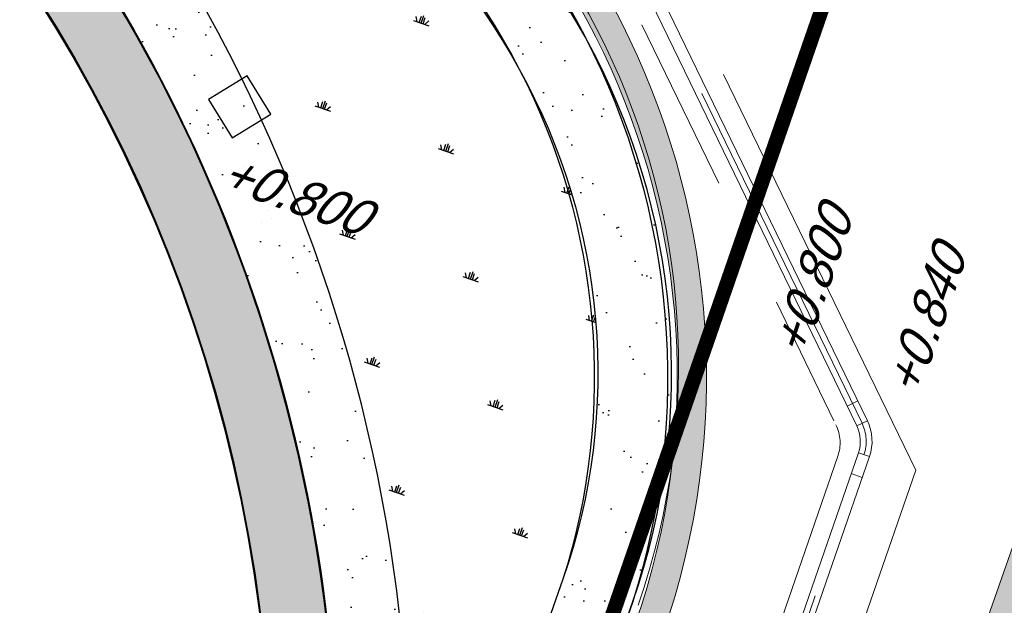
# Model space of a CAD drawing. Header units: metres. Extents: x 128615 to 129083, y 455669 to 456034.
# Tile 140 of 158: x 128884 to 128898, y 455875 to 455883. Entities that reach past the tile are written whole.
import ezdxf
from ezdxf.lldxf.tags import DXFTag

# ---------------------------------------------------------------- set-up
doc = ezdxf.new("R2010")
doc.units = ezdxf.units.M
for name, pattern in [('DASHED', [19.049999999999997, 12.7, -6.35]), ('RI-AWZI_SLIBLEIDING', [11, 5, -3, 0, -3]), ('RI-AWZI_TERREINRIOLERING', [19.8, 6, -1.8, 2.4, -1.8, 1.8, -1.8, 2.4, -1.8])]:
    doc.linetypes.add(name, pattern=pattern)
for name, color, linetype in [('B-ME-RI-PUT-G', 7, 'Continuous'), ('B-XX-GR-GRAS-G', 90, 'Continuous'), ('B-XX-GR-KRUIDEN-G', 98, 'Continuous'), ('B-XX-KL-ELEKTRA-G_HDSR', 190, 'HDSR_Elektra'), ('B-XX-OG-BEBOUWING-G', 1, 'Continuous'), ('B-XX-VH-KANTVERHARDING-G', 60, 'Continuous')]:
    doc.layers.add(name, color=color, linetype=linetype)
for name, color, linetype, lineweight in [('B-WE-OG-HOOGTELIJN-G', 7, 'Continuous', 18), ('B-XX-RI-AWZI_SLIBLEIDING-G', 40, 'RI-AWZI_SLIBLEIDING', 18), ('B-XX-RI-AWZI_TERREINRIOLERING-G', 10, 'RI-AWZI_TERREINRIOLERING', 18), ('B-XX-VH-BESTRATING-V', 1, 'Continuous', 18)]:
    doc.layers.add(name, color=color, linetype=linetype, lineweight=lineweight)
doc.styles.get("Standard").update_dxf_attribs({"font": 'arial.ttf'})
doc.styles.add('TAUW-ISOCP', font='tcb_isocp.shx')
tags = doc.linetypes.add('HDSR_Elektra', pattern='A,25,-2,["E",Standard,S=1.5,R=0,X=0,Y=-0.75],-4', length=31).pattern_tags.tags
tags[6] = DXFTag(74, 10)

msp = doc.modelspace()

# ---------------------------------------------------------------- hatches: boundary and pattern name
at = {"layer": 'B-XX-GR-GRAS-G'}
h = msp.add_hatch(dxfattribs=at)
h.set_pattern_fill('CROSS', color=256, scale=0.09999999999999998, angle=-116.5632943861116, style=0)
h.set_pattern_definition([(340.9065815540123, (128738.9979208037, 455858.1422880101), (0.8077808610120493, 0.3923519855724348), [0.3174999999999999, -0.9525]), (70.90658155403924, (128739.0960088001, 455857.9403427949), (-0.3923519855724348, 0.8077808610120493), [0.3174999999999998, -0.9524999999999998])])
h.paths.add_polyline_path([(128845.8675353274, 455784.6485665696), (128847.5685110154, 455784.0597697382), (128847.7647766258, 455784.6267616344), (128846.0638009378, 455785.2155584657)])
h.paths.add_polyline_path([(128967.1055860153, 455860.4144094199), (128969.4210054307, 455866.8918425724), (128880.9006920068, 455904.409712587), (128810.0577815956, 455927.1027515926), (128808.0815679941, 455921.3936663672), (128811.5859768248, 455919.9881814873), (128842.9440111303, 455909.6012506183), (128874.3253125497, 455899.2845629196), (128897.3942134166, 455890.0887698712), (128932.249899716, 455875.2515896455), (128958.9784740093, 455863.874893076)])
edge = h.paths.add_edge_path()
edge.add_line((128984.0843231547, 455804.1850891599), (128953.5143684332, 455822.3927003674))
edge.add_line((128953.5143684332, 455822.3927003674), (128931.0817976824, 455759.6371250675))
edge.add_line((128931.0817976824, 455759.6371250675), (128923.691293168, 455762.2048782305))
edge.add_line((128923.691293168, 455762.2048782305), (128914.0269830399, 455765.5502024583))
edge.add_line((128914.0269830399, 455765.5502024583), (128897.845598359, 455770.6508317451))
edge.add_line((128897.845598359, 455770.6508317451), (128884.7246261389, 455774.2573768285))
edge.add_line((128884.7246261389, 455774.2573768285), (128872.548293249, 455777.8537726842))
edge.add_line((128872.548293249, 455777.8537726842), (128866.079626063, 455781.0475949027))
edge.add_line((128866.079626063, 455781.0475949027), (128866.0212588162, 455781.0678178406))
edge.add_line((128866.0212588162, 455781.0678178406), (128863.5642032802, 455773.7248399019))
edge.add_line((128863.5642032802, 455773.7248399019), (128871.5285838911, 455771.3053608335))
edge.add_line((128871.5285838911, 455771.3053608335), (128871.6722959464, 455771.410655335))
edge.add_arc((128873.3846396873, 455770.369334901), 2.004113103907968, 78.24944847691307, 148.6951358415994, ccw=False)
edge.add_line((128873.7927796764, 455772.3314488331), (128875.0821999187, 455772.0165345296))
edge.add_line((128875.0821999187, 455772.0165345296), (128927.2955738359, 455757.61301808))
edge.add_line((128927.2955738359, 455757.61301808), (128956.895554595, 455749.1705929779))
edge.add_line((128956.895554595, 455749.1705929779), (128984.0843231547, 455804.1850891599))
h = msp.add_hatch(dxfattribs=at)
h.set_pattern_fill('AR-SAND', color=256, scale=0.01999999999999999, angle=-116.5632943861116, style=0)
h.set_pattern_definition([(18.40658155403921, (128738.9979208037, 455858.1422880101), (0.2899431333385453, 0.935445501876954), [0, -0.7721600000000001, 0, -0.8636, 0, -0.8255]), (348.4065815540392, (128738.9979208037, 455858.1422880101), (1.318547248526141, 1.060693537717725), [0, -0.4165599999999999, 0, -0.6959599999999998, 0, -0.2666999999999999]), (308.4065815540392, (128738.4074554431, 455858.3466790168), (1.495894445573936, -0.5147657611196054), [0, -0.2539999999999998, 0, -0.9143999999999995, 0, -1.193799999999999]), (298.4065815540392, (128738.4074554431, 455858.3466790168), (1.588945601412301, -0.07820251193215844), [0, -0.1269999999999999, 0, -0.5994399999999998, 0, -0.6857999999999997])])
edge = h.paths.add_edge_path()
edge.add_line((128882.4127907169, 455857.1464639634), (128883.769968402, 455855.5152437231))
edge.add_line((128883.769968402, 455855.5152437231), (128885.8915418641, 455857.3519347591))
edge.add_arc((128883.6166239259, 455859.979706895), 3.475692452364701, 310.8834320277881, 329.9282937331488)
edge.add_arc((128880.8786320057, 455861.5650594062), 6.639541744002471, 329.9282937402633, 339.8645835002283)
edge.add_line((128887.1123758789, 455859.2794627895), (128892.5155854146, 455874.6843479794))
edge.add_arc((128883.5803327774, 455877.8183565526), 9.468936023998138, 340.6718591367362, 388.9277999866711)
edge.add_arc((128882.3704780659, 455877.1497147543), 10.85126387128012, 28.92779998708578, 70.72345889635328)
edge.add_line((128885.952783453, 455887.3926155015), (128886.0782154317, 455887.8744489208))
edge.add_line((128886.0782154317, 455887.8744489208), (128875.6562547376, 455891.4715256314))
edge.add_arc((128867.2808985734, 455871.9954145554), 21.20060125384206, -44.45929220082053, 66.73073502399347, ccw=False)
edge = h.paths.add_edge_path(flags=16)
edge.add_line((128883.446119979, 455887.2024199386), (128885.6252836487, 455886.4473887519))
edge.add_arc((128882.4254740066, 455877.2121292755), 9.773883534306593, 29.042659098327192, 70.88994974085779, ccw=False)
edge.add_arc((128883.5083874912, 455877.8134524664), 8.535218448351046, -19.235213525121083, 29.042659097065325, ccw=False)
edge.add_line((128891.5671194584, 455875.0015504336), (128889.1289790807, 455868.0440985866))
edge.add_arc((128867.2976127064, 455871.9903474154), 22.18516255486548, 349.7538255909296, 403.2896419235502)
h.paths.add_polyline_path([(128887.7835370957, 455866.5103010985), (128889.070518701, 455866.0648093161), (128889.2667843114, 455866.6318012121), (128887.9798027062, 455867.0772929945)], flags=16)
at = {"layer": 'B-XX-GR-KRUIDEN-G'}
h = msp.add_hatch(dxfattribs=at)
h.set_pattern_fill('SWAMP', color=256, scale=0.2, angle=-116.5632943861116, style=0)
h.set_pattern_definition([(340.9065815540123, (128738.9979208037, 455858.1422880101), (3.839350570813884, 3.326515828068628), [0.6349999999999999, -4.444999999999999]), (70.90658155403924, (128739.2979540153, 455858.0384307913), (-0.9611808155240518, 4.988231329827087), [0.3174999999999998, -8.481319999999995]), (70.90658155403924, (128739.3729632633, 455858.0124661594), (-0.9611808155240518, 4.988231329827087), [0.2539999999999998, -8.544819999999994]), (70.90658155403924, (128739.2229447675, 455858.0643954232), (-0.9611808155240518, 4.988231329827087), [0.2539999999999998, -8.544819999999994]), (40.90658155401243, (128739.4479706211, 455857.9865021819), (-0.9611719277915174, 4.988233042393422), [0.2032, -4.876799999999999]), (100.9065815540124, (128739.1479374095, 455858.0903594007), (-4.8005224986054, 1.661717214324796), [0.2032, -4.8768])])
edge = h.paths.add_edge_path()
edge.add_line((128948.4118116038, 455833.4579504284), (128948.6455033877, 455826.0782791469))
edge.add_line((128948.6455033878, 455826.0782791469), (128943.9095911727, 455812.3966981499))
edge.add_line((128943.9095911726, 455812.3966981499), (128941.3888850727, 455813.2785094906))
edge.add_line((128941.3888850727, 455813.2785094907), (128942.1339618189, 455815.4309623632))
edge.add_arc((128932.745274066, 455818.888458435), 10.00508554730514, -20.21683048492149, 71.17534409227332)
edge.add_line((128935.9736453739, 455828.358376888), (128892.1860483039, 455843.579290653))
edge.add_arc((128893.6952972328, 455847.9211051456), 4.596649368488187, -157.04283936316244, -109.16785423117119, ccw=False)
edge.add_arc((128894.4307678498, 455848.232645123), 5.395382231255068, 162.5112662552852, 202.9571606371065, ccw=False)
edge.add_line((128889.2847814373, 455849.8540560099), (128901.8557516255, 455885.6735668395))
edge.add_line((128901.8557516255, 455885.6735668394), (128887.2242848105, 455890.7225570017))
edge.add_line((128887.2242848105, 455890.7225570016), (128887.1817624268, 455890.5997140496))
edge.add_line((128887.1817624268, 455890.5997140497), (128874.5146120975, 455895.1035688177))
edge.add_line((128874.5146120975, 455895.1035688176), (128873.5283828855, 455892.2544503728))
edge.add_arc((128867.280722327, 455871.995513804), 21.20041917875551, 72.86074229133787, 176.4358647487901)
edge.add_line((128846.121308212, 455873.313454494), (128835.0103701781, 455877.1887525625))
edge.add_arc((128817.5916042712, 455889.2204382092), 21.17014088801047, -34.63404912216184, -24.22743715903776)
edge.add_line((128836.8971577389, 455880.5330640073), (128837.0847450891, 455880.5150973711))
edge.add_line((128837.0847450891, 455880.5150973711), (128838.2442237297, 455883.7950644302))
edge.add_line((128838.2442237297, 455883.7950644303), (128838.0851409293, 455883.9110295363))
edge.add_arc((128817.5916042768, 455889.2204382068), 21.17014088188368, -14.52468191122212, 21.05836036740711)
edge.add_line((128837.3478955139, 455896.8272655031), (128838.4437976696, 455897.45125095))
edge.add_line((128838.4437976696, 455897.45125095), (128836.9196742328, 455900.519436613))
edge.add_line((128836.9196742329, 455900.519436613), (128835.8290882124, 455899.9707426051))
edge.add_arc((128817.5916042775, 455889.2204382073), 21.17014088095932, 30.51773535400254, 65.7725628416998)
edge.add_line((128826.2789784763, 455908.5259916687), (128826.2969451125, 455908.713579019))
edge.add_line((128826.2969451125, 455908.7135790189), (128823.0169780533, 455909.8730576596))
edge.add_line((128823.0169780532, 455909.8730576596), (128822.9010129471, 455909.7139748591))
edge.add_arc((128817.591604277, 455889.2204382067), 21.17014088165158, 75.47531808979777, 155.5873596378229)
edge.add_line((128798.3142327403, 455897.9701702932), (128798.1176121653, 455897.9799474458))
edge.add_line((128798.1176121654, 455897.9799474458), (128797.7211869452, 455896.8585281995))
edge.add_line((128797.7211869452, 455896.8585281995), (128793.8072384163, 455898.2133509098))
edge.add_arc((128775.6531717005, 455909.0573338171), 21.14620778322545, -30.85117203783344, -24.45064201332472)
edge.add_line((128794.9029489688, 455900.3047239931), (128795.4902118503, 455900.2458409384))
edge.add_line((128795.4902118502, 455900.2458409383), (128796.7020683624, 455903.7467742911))
edge.add_line((128796.7020683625, 455903.746774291), (128796.1976420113, 455904.0486570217))
edge.add_arc((128775.6531716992, 455909.057333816), 21.14620778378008, -13.70124981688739, 21.18853243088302)
edge.add_line((128795.3698146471, 455916.7003760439), (128797.9082227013, 455917.9559061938))
edge.add_line((128797.9082227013, 455917.9559061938), (128796.4067381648, 455921.1222890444))
edge.add_line((128796.4067381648, 455921.1222890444), (128793.8362756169, 455919.8525566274))
edge.add_arc((128775.6531717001, 455909.0573338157), 21.1462077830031, 30.69740409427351, 65.54935799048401)
edge.add_line((128784.4057815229, 455928.3071110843), (128784.4646645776, 455928.8943739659))
edge.add_line((128784.4646645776, 455928.8943739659), (128780.9637312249, 455930.1062304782))
edge.add_line((128780.9637312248, 455930.1062304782), (128780.6618484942, 455929.6018041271))
edge.add_arc((128775.6531717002, 455909.0573338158), 21.14620778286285, 76.298750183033, 155.5095457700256)
edge.add_line((128756.4094808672, 455917.8233173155), (128755.8262168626, 455917.8979581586))
edge.add_line((128755.8262168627, 455917.8979581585), (128754.6142224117, 455914.3971073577))
edge.add_line((128754.6142224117, 455914.3971073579), (128755.1121866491, 455914.0802848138))
edge.add_arc((128775.6531716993, 455909.057333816), 21.1462077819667, 166.2589379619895, 191.7043835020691)
edge.add_line((128754.9466508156, 455904.7675673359), (128751.1985842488, 455903.6584638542))
edge.add_line((128751.1985842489, 455903.6584638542), (128751.1173775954, 455903.9197317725))
edge.add_line((128751.1173775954, 455903.9197317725), (128741.4969709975, 455907.2999279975))
edge.add_line((128741.4969709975, 455907.2999279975), (128757.0495062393, 455938.2990116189))
edge.add_line((128757.0495062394, 455938.2990116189), (128795.963293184, 455925.5684809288))
edge.add_line((128795.963293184, 455925.5684809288), (128808.0815679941, 455921.3936663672))
edge.add_line((128808.0815679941, 455921.3936663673), (128811.5859768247, 455919.9881814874))
edge.add_line((128811.5859768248, 455919.9881814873), (128842.9440111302, 455909.6012506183))
edge.add_line((128842.9440111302, 455909.6012506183), (128874.3253125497, 455899.2845629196))
edge.add_line((128874.3253125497, 455899.2845629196), (128897.3942134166, 455890.0887698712))
edge.add_line((128897.3942134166, 455890.0887698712), (128932.249899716, 455875.2515896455))
edge.add_line((128932.249899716, 455875.2515896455), (128958.9784740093, 455863.874893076))
edge.add_line((128958.9784740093, 455863.8748930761), (128948.4118116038, 455833.4579504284))
h.paths.add_polyline_path([(128845.694092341, 455904.4570519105), (128848.0856081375, 455905.5477301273), (128849.2310223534, 455903.2376735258), (128848.6444501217, 455901.5319182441), (128846.8291906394, 455902.1678003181)], flags=16)
h = msp.add_hatch(dxfattribs=at)
h.set_pattern_fill('SWAMP', color=256, scale=0.06999999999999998, angle=-116.5632943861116, style=0)
h.set_pattern_definition([(340.9065815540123, (128738.9979208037, 455858.1422880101), (1.343772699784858, 1.16428053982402), [0.22225, -1.55575]), (70.90658155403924, (128739.1029324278, 455858.1059379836), (-0.3364132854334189, 1.745880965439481), [0.111125, -2.968461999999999]), (70.90658155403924, (128739.1291856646, 455858.0968503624), (-0.3364132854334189, 1.745880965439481), [0.08889999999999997, -2.990686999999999]), (70.90658155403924, (128739.0766791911, 455858.1150256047), (-0.3364132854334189, 1.745880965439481), [0.08889999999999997, -2.990686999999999]), (40.90658155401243, (128739.1554382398, 455858.0877629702), (-0.3364101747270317, 1.745881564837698), [0.07111999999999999, -1.70688]), (100.9065815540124, (128739.0504266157, 455858.1241129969), (-1.68018287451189, 0.5816010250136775), [0.07112, -1.70688])])
edge = h.paths.add_edge_path()
edge.add_line((128883.446119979, 455887.2024199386), (128885.6252836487, 455886.4473887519))
edge.add_arc((128882.4254740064, 455877.2121292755), 9.773883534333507, 29.042659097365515, 70.88994973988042, ccw=False)
edge.add_arc((128883.5083874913, 455877.8134524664), 8.535218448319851, -19.235213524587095, 29.042659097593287, ccw=False)
edge.add_line((128891.5671194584, 455875.0015504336), (128889.1289790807, 455868.0440985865))
edge.add_arc((128867.2976127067, 455871.9903474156), 22.1851625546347, -10.24617440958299, 43.28964192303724)
h.paths.add_polyline_path([(128889.2543981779, 455875.8975992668), (128890.5413797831, 455875.4521074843), (128890.7376453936, 455876.0190993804), (128889.4506637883, 455876.4645911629)], flags=24)
at = {"layer": 'B-XX-VH-BESTRATING-V'}
h = msp.add_hatch(dxfattribs=at)
h.set_pattern_fill('AR-B88', color=256, scale=0.001999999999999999, angle=-116.5632943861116, style=0)
h.set_pattern_definition([(340.9065815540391, (222427.2334215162, -244865.0047561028), (0.1329372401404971, 0.384042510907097), []), (70.90658155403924, (222427.2334215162, -244865.0047561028), (-0.05908401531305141, 0.4505111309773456), [0.4063999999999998, -0.4063999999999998])])
h.paths.add_polyline_path([(128848.0971045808, 455878.635931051, -0.4037405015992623), (128873.2287957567, 455891.4051268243), (128873.5244922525, 455892.2556497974, 0.4868956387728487), (128846.1151016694, 455873.2097112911), (128834.9511693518, 455877.1034928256, 0.04666700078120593), (128836.8971577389, 455880.5330640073), (128837.0847450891, 455880.5150973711), (128838.2442237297, 455883.7950644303), (128838.0851409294, 455883.9110295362, 0.156520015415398), (128837.3478955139, 455896.827265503), (128838.4437976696, 455897.45125095), (128836.9196742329, 455900.519436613), (128835.8290882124, 455899.9707426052, 0.1550531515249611), (128826.2789784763, 455908.5259916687), (128826.2969451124, 455908.7135790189), (128824.5146119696, 455909.3436393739), (128824.2202072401, 455908.4931332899), (128825.3340023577, 455908.0994032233), (128825.3205751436, 455907.9592113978, -0.1738342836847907), (128835.4657427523, 455898.7804478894), (128836.5160855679, 455899.3088947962), (128837.2594004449, 455897.8125408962), (128836.2169129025, 455897.2189686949, -0.1740133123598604), (128837.0524737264, 455883.5500615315), (128837.1721865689, 455883.4627955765), (128836.4705692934, 455881.478040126), (128836.3303774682, 455881.4914673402, -0.3844101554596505), (128811.8267057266, 455869.7873592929), (128811.7490435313, 455869.6698747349), (128810.8869354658, 455869.9746326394), (128810.5925307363, 455869.1241265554), (128812.1120620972, 455868.5869674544), (128812.2159800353, 455868.7441707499, 0.07544990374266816), (128818.5706738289, 455868.0729492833, 0.07589524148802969), (128824.8361656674, 455869.3284499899), (128826.3976501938, 455866.1488804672), (128827.2047040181, 455866.5576945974), (128826.1752094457, 455868.7079874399), (128828.4456792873, 455869.8032831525), (128829.4583531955, 455867.6595790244), (128832.7670077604, 455866.4857812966), (128833.0882556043, 455867.3781987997), (128830.0883369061, 455868.4308349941), (128828.7671010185, 455871.2403620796), (128828.8525096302, 455871.2937297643, 0.08531439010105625), (128834.1918941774, 455876.0825068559), (128837.7766362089, 455874.850374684), (128842.5594630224, 455873.1541507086), (128846.0838651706, 455871.9276488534), (128846.0810004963, 455871.8227441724, 0.1974429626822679), (128852.3271716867, 455856.9670565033), (128850.4531680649, 455851.7043292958), (128837.7009904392, 455856.1264283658), (128837.4045707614, 455855.2651000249), (128841.2029329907, 455853.9566605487), (128840.2940743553, 455851.3180823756, -0.03739428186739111), (128840.2171224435, 455851.0270438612, -0.0366327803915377), (128840.1005161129, 455850.7561483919), (128837.9778480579, 455844.5936657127, -0.02691818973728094), (128837.9180416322, 455844.3852272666, -0.02615719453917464), (128837.8387947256, 455844.1899691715), (128836.9097664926, 455841.4928350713), (128836.1198297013, 455841.7703814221), (128834.2752362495, 455836.4663716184), (128835.044899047, 455836.1989614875), (128833.9672562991, 455833.0983045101, 0.04583804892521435), (128834.7845963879, 455832.7170226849), (128835.7157441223, 455835.3939975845), (128836.2000348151, 455836.7517529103), (128835.4308187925, 455837.03347389), (128836.694533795, 455840.6411847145), (128837.4668797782, 455840.3769051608), (128841.9721584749, 455853.3663621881), (128875.616844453, 455841.6266952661), (128872.6042422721, 455832.6313486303), (128869.4363862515, 455823.6340851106), (128868.9275225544, 455823.8103949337), (128868.6019804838, 455822.8506645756), (128868.0093077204, 455821.190477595), (128868.4012366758, 455821.0537541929, 0.05439538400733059), (128869.3766180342, 455820.7581588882), (128873.2027955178, 455831.5751975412), (128875.0930636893, 455836.9640584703, -0.0412858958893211), (128875.1754991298, 455837.2859374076, -0.04334982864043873), (128875.3176973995, 455837.6044542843), (128877.0161506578, 455842.4464806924), (128860.0173804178, 455848.3648314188), (128851.3064607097, 455851.4074056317), (128853.0583824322, 455856.2732795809, 0.3272972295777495), (128877.9961818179, 455853.7020223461), (128879.4539705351, 455851.9601852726), (128881.0431873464, 455853.2495140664), (128880.1699822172, 455854.3809194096), (128882.1130744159, 455856.0401414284), (128883.0879052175, 455854.9247671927), (128883.6943496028, 455855.4497789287), (128882.3422394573, 455857.0749083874), (128882.4127906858, 455857.1464639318, 0.5271845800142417), (128875.6562547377, 455891.4715256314), (128874.8988719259, 455891.7329317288), (128874.6549034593, 455890.9093898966, -0.402981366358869), (128886.4646925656, 455865.3548980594, -1)])
h.paths.add_polyline_path([(128876.3997198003, 455841.651282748), (128877.6867014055, 455841.2057909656), (128877.8829670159, 455841.7727828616), (128876.5959854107, 455842.218274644)], flags=24)
h = msp.add_hatch(dxfattribs=at)
h.set_pattern_fill('BRICK', color=256, scale=0.03307086, angle=-116.5097316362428)
h.set_pattern_definition([(340.9065815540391, (128781.00315288, 455850.7668853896), (0.0686929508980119, 0.1984471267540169), []), (70.90658155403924, (128781.00315288, 455850.7668853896), (-0.3968942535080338, 0.1373859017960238), [0.2099999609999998, -0.2099999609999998]), (70.90658155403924, (128781.2016000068, 455850.6981924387), (-0.3968942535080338, 0.1373859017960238), [-0.2099999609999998, 0.2099999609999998])])
edge = h.paths.add_edge_path()
edge.add_line((128831.6126664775, 455838.8346340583), (128839.0652869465, 455860.4902585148))
edge.add_line((128839.0652869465, 455860.4902585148), (128836.3034510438, 455861.4412710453))
edge.add_line((128836.3034510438, 455861.4412710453), (128833.541615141, 455862.3922835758))
edge.add_arc((128834.2946828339, 455864.407557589), 2.151381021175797, 165.7586443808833, 249.5102871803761, ccw=False)
edge.add_line((128832.2094179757, 455864.936812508), (128832.7229766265, 455866.3634640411))
edge.add_line((128832.7229766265, 455866.3634640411), (128829.5305935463, 455867.4960062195))
edge.add_line((128829.5305935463, 455867.4960062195), (128825.7790093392, 455865.6897798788))
edge.add_line((128825.7790093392, 455865.6897798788), (128824.1892600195, 455861.2288345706))
edge.add_line((128824.1892600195, 455861.2288345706), (128829.3480097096, 455859.4118744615))
edge.add_arc((128828.6821113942, 455857.5376763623), 1.98897940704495, -20.160679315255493, 70.43999003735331, ccw=False)
edge.add_line((128830.5492255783, 455856.8521665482), (128825.085613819, 455841.0700632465))
edge.add_arc((128820.6003911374, 455842.5189337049), 4.713432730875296, 246.4303146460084, 342.09788309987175, ccw=False)
edge.add_line((128818.7156584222, 455838.1987218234), (128794.9887339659, 455846.4591081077))
edge.add_line((128794.9887339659, 455846.4591081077), (128740.4443933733, 455865.3829613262))
edge.add_arc((128742.7378552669, 455872.1050294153), 7.102546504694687, 156.7495911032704, 251.16118143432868, ccw=False)
edge.add_line((128736.2121179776, 455874.9087625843), (128740.8492055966, 455888.4475361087))
edge.add_arc((128747.4193090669, 455885.7839878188), 7.08948158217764, 110.50432189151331, 157.9321541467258, ccw=False)
edge.add_line((128744.936019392, 455892.4243207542), (128746.0560372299, 455895.6599412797))
edge.add_line((128746.0560372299, 455895.6599412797), (128750.9663574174, 455893.9602221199))
edge.add_line((128750.9663574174, 455893.9602221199), (128752.5278960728, 455898.5416274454))
edge.add_line((128752.5278960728, 455898.5416274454), (128752.0152830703, 455900.3559231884))
edge.add_line((128752.0152830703, 455900.3559231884), (128751.9765845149, 455900.3451798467))
edge.add_line((128751.9765845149, 455900.3451798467), (128751.0126086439, 455903.818817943))
edge.add_line((128751.0126086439, 455903.818817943), (128743.3040688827, 455906.5354959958))
edge.add_line((128743.3040688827, 455906.5354959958), (128719.892912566, 455838.9029857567))
edge.add_line((128719.892912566, 455838.9029857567), (128720.2712589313, 455838.7734198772))
edge.add_line((128720.2712589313, 455838.7734198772), (128743.5504862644, 455906.0245387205))
edge.add_line((128743.5504862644, 455906.0245387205), (128750.6829467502, 455903.5108851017))
edge.add_line((128750.6829467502, 455903.5108851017), (128752.1090925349, 455898.5527556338))
edge.add_line((128752.1090925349, 455898.5527556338), (128750.717407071, 455894.4696833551))
edge.add_line((128750.717407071, 455894.4696833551), (128745.8088863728, 455896.1687796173))
edge.add_line((128745.8088863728, 455896.1687796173), (128744.6185725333, 455892.7300809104))
edge.add_arc((128747.419309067, 455885.7839878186), 7.489481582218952, 111.9598016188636, 158.0177529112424)
edge.add_line((128740.4743136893, 455888.5874452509), (128735.6521931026, 455874.5084362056))
edge.add_arc((128742.711383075, 455872.0759849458), 7.466524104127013, 160.9871051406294, 251.273710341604)
edge.add_line((128740.3142736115, 455865.0047157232), (128794.856583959, 455846.0815660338))
edge.add_line((128794.856583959, 455846.0815660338), (128818.5714073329, 455837.8252763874))
edge.add_arc((128820.6003911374, 455842.5189337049), 5.113432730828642, 246.6220382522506, 342.0506229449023)
edge.add_line((128825.4649488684, 455840.9430934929), (128830.9260443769, 455856.717928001))
edge.add_arc((128828.6821113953, 455857.5376763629), 2.388979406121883, 339.9318582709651, 430.4537588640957)
edge.add_line((128829.4813863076, 455859.7889831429), (128824.7008226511, 455861.4727425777))
edge.add_line((128824.7008226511, 455861.4727425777), (128826.1020253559, 455865.4046131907))
edge.add_line((128826.1020253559, 455865.4046131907), (128829.4604913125, 455867.0964502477))
edge.add_line((128829.4604913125, 455867.0964502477), (128832.2105117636, 455866.120842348))
edge.add_line((128832.2105117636, 455866.120842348), (128831.8267665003, 455865.0548087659))
edge.add_arc((128834.2946828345, 455864.4075575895), 2.551381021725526, 165.3042260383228, 249.6319906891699)
edge.add_line((128833.4066780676, 455862.0156979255), (128838.5569163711, 455860.2422612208))
edge.add_line((128838.5569163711, 455860.2422612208), (128831.2322111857, 455838.9583295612))
edge.add_arc((128836.4510621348, 455837.3560573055), 5.459274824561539, 162.9326608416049, 251.688394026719)
edge.add_line((128834.7358411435, 455832.1732300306), (128868.2102711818, 455820.5590485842))
edge.add_arc((128870.243457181, 455825.3755239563), 5.22802833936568, 247.1138597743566, 340.4610631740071)
edge.add_line((128875.1704265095, 455823.6270235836), (128882.5907182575, 455844.7795449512))
edge.add_arc((128880.2053561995, 455845.6949556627), 2.55498119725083, 339.0051081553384, 400.5811834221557)
edge.add_line((128882.1458260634, 455847.357034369), (128879.1820600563, 455850.9862143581))
edge.add_line((128879.1820600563, 455850.9862143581), (128886.2461834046, 455856.9579368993))
edge.add_arc((128882.7728296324, 455860.6776088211), 5.089218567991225, 313.038728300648, 342.0620473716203)
edge.add_line((128887.6146643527, 455859.110196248), (128893.0181774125, 455874.5159597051))
edge.add_arc((128882.8722026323, 455877.7590635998), 10.65169127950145, 342.2738127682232, 419.290512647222)
edge.add_line((128888.3118646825, 455886.917043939), (128886.2148499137, 455887.872679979))
edge.add_line((128886.2148499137, 455887.872679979), (128886.1094443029, 455887.4783866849))
edge.add_line((128886.1094443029, 455887.4783866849), (128888.1745737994, 455886.5274173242))
edge.add_arc((128882.8857705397, 455877.7600346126), 10.23906438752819, -17.723255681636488, 58.900096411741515, ccw=False)
edge.add_line((128892.6388684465, 455874.6430616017), (128887.2355901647, 455859.2379771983))
edge.add_arc((128882.7728296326, 455860.677608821), 4.689218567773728, 313.1287842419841, 342.12093767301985, ccw=False)
edge.add_line((128885.978569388, 455857.2553283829), (128883.1729931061, 455854.8264816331))
edge.add_line((128883.1729931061, 455854.8264816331), (128878.5836409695, 455851.0866857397))
edge.add_line((128878.5836409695, 455851.0866857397), (128881.839104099, 455847.1002356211))
edge.add_arc((128880.2053561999, 455845.6949556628), 2.15498119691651, -21.143024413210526, 40.70070699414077, ccw=False)
edge.add_line((128882.2152704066, 455844.9176598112), (128877.8010034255, 455832.3322089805))
edge.add_line((128877.8010034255, 455832.3322089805), (128874.7932273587, 455823.7601450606))
edge.add_arc((128870.243457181, 455825.3755239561), 4.828028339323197, 246.96541338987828, 340.45278373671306, ccw=False)
edge.add_line((128868.354313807, 455820.9324400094), (128834.8638834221, 455832.552191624))
edge.add_arc((128836.4510621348, 455837.3560573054), 5.059274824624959, 163.0072479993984, 251.7166439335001, ccw=False)
h = msp.add_hatch(dxfattribs=at)
h.set_pattern_fill('BRICK', color=256, scale=0.03307086, angle=-116.5097316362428)
h.set_pattern_definition([(340.9065815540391, (128782.926339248, 455849.4786328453), (0.0686929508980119, 0.1984471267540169), []), (70.90658155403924, (128782.926339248, 455849.4786328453), (-0.3968942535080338, 0.1373859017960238), [0.2099999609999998, -0.2099999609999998]), (70.90658155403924, (128783.1247863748, 455849.4099398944), (-0.3968942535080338, 0.1373859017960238), [-0.2099999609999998, 0.2099999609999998])])
edge = h.paths.add_edge_path()
edge.add_arc((128879.3936255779, 455805.876259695), 4.601891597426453, 69.65643380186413, 160.8966683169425, ccw=False)
edge.add_line((128880.9934671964, 455810.1911076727), (128924.3141953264, 455795.1533938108))
edge.add_arc((128927.7884713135, 455804.2752318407), 9.761071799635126, 249.1494361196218, 341.8216779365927)
edge.add_line((128937.0623695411, 455801.2300168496), (128942.0115575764, 455815.4747647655))
edge.add_arc((128932.7452740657, 455818.8884584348), 9.875085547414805, 339.7762308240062, 431.1775957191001)
edge.add_line((128935.9313305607, 455828.2354557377), (128892.1413870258, 455843.4571851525))
edge.add_arc((128893.9661163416, 455848.2104546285), 5.091483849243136, 160.6539968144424, 248.9987380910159, ccw=False)
edge.add_line((128889.1621217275, 455849.8971210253), (128901.6898106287, 455885.5933068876))
edge.add_line((128901.6898106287, 455885.5933068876), (128887.1807336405, 455890.6000690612))
edge.add_line((128887.1807336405, 455890.6000690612), (128887.0472073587, 455890.2230276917))
edge.add_line((128887.0472073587, 455890.2230276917), (128901.1792229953, 455885.34635333))
edge.add_line((128901.1792229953, 455885.34635333), (128888.7847076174, 455850.0296298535))
edge.add_arc((128893.9661163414, 455848.2104546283), 5.491483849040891, 160.6539968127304, 249.0667786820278)
edge.add_line((128892.0041211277, 455843.0814225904), (128935.8011466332, 455827.857231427))
edge.add_arc((128932.7452740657, 455818.888458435), 9.475085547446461, -20.24600750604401, 71.18481212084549, ccw=False)
edge.add_line((128941.6349457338, 455815.6095891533), (128936.683389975, 455801.3580264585))
edge.add_arc((128927.7884713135, 455804.2752318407), 9.36107179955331, 249.1132310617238, 341.8424167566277, ccw=False)
edge.add_line((128924.4510408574, 455795.5293057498), (128881.0276453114, 455810.6025633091))
edge.add_arc((128879.3920985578, 455805.8776308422), 5.000000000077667, 70.9065815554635, 160.9065815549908)
edge.add_line((128874.6671660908, 455807.5131775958), (128865.6289427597, 455781.5539549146))
edge.add_line((128865.6289427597, 455781.5539549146), (128866.0087595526, 455781.4282871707))
edge.add_line((128866.0087595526, 455781.4282871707), (128875.0451606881, 455807.3823338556))

# ---------------------------------------------------------------- linework, layer by layer
at = {"layer": 'B-ME-RI-PUT-G'}
msp.add_lwpolyline([(128887.0513360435, 455881.0182558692), (128887.579639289, 455881.3427489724), (128887.2570591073, 455881.8679369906), (128886.7287558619, 455881.5434438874), (128887.0513360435, 455881.0182558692)], dxfattribs=at)
at = {"layer": 'B-XX-GR-GRAS-G'}
for points in [[(128882.4127907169, 455857.1464639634), (128883.769968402, 455855.5152437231), (128885.8915418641, 455857.3519347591, 0.08329069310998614), (128886.624484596, 455858.2380949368, 0.04338242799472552), (128887.1123758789, 455859.2794627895), (128892.5155854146, 455874.6843479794, 0.2137240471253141), (128891.8678290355, 455882.3985481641, 0.1844169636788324), (128885.952783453, 455887.3926155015), (128886.0782154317, 455887.8744489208), (128875.6562547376, 455891.4715256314, -0.5271845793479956)], [(128883.446119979, 455887.2024199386), (128885.6252836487, 455886.4473887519, -0.1846499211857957), (128890.9703748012, 455881.9569653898, -0.2138241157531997), (128891.5671194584, 455875.0015504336), (128889.1289790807, 455868.0440985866, 0.2379376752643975)]]:
    msp.add_lwpolyline(points, format="xyb", close=True, dxfattribs=at)
at = {"layer": 'B-XX-KL-ELEKTRA-G_HDSR', "linetype": 'DASHED', "const_width": 0.1999999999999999}
msp.add_lwpolyline([(128895.4039259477, 455883.6511964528), (128895.4039259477, 455883.6511964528), (128880.0952254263, 455839.4258226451), (128885.3075875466, 455837.6215536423)], dxfattribs=at)
at = {"layer": 'B-XX-OG-BEBOUWING-G'}
for centre, radius in [((128867.2808985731, 455871.9954145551), 20.31310836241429), ((128867.2808985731, 455871.9954145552), 20.3006012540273)]:
    msp.add_circle(centre, radius, dxfattribs=at)
at = {"layer": 'B-XX-RI-AWZI_SLIBLEIDING-G', "linetype": 'Continuous'}
for p, q in [((128895.4460995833, 455877.3631810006), (128895.5900141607, 455877.4330994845)), ((128895.5771967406, 455877.0933411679), (128895.721111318, 455877.1632596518)), ((128895.5990614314, 455876.7266162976), (128895.7502642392, 455876.674293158)), ((128895.5009555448, 455876.443111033), (128895.6521583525, 455876.3907878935))]:
    msp.add_line(p, q, dxfattribs=at)
for points in [[(128826.1292324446, 455828.7035782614), (128827.562310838, 455832.8576940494, -0.4142135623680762), (128828.1726053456, 455833.154915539), (128874.4852416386, 455817.1780767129, 0.4139341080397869), (128875.2987682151, 455817.5737948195), (128895.7502642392, 455876.674293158, 0.1989123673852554), (128895.721111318, 455877.1632596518), (128889.3463586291, 455890.2845372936, 0.1983621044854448), (128888.9812730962, 455890.6092300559), (128869.52680496, 455897.3875343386, 0.1233219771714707), (128869.2170848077, 455897.4154411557), (128841.305527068, 455893.0386048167)], [(128825.9779797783, 455828.7557570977), (128827.4110581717, 455832.9098728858, -0.4142135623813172), (128828.224784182, 455833.3061682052), (128874.5374204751, 455817.329329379, 0.4139341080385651), (128875.1475654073, 455817.6261179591), (128895.5990614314, 455876.7266162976, 0.1989123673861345), (128895.5771967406, 455877.0933411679), (128889.2024440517, 455890.2146188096, 0.1983621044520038), (128888.9286299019, 455890.4581383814), (128869.4741617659, 455897.2364426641, 0.1233219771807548), (128869.2418716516, 455897.2573727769), (128841.3303139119, 455892.8805364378)]]:
    msp.add_lwpolyline(points, format="xyb", dxfattribs=at)
at = {"layer": 'B-XX-RI-AWZI_SLIBLEIDING-G'}
msp.add_lwpolyline([(128826.0536061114, 455828.7296676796), (128827.4866845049, 455832.8837834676, -0.4142135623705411), (128828.1986947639, 455833.2305418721), (128874.5113310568, 455817.2537030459, 0.41393410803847), (128875.2231668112, 455817.5999563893), (128895.6746628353, 455876.7004547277, 0.1989123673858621), (128895.6491540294, 455877.1283004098), (128889.2744013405, 455890.2495780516, 0.1983621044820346), (128888.9549514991, 455890.5336842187), (128869.5004833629, 455897.3119885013, 0.1233219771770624), (128869.2294782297, 455897.3364069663), (128841.3179204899, 455892.9595706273)], format="xyb", dxfattribs=at)
at = {"layer": 'B-XX-RI-AWZI_TERREINRIOLERING-G'}
msp.add_lwpolyline([(128886.7170544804, 455891.3579341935), (128889.2352077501, 455889.5750858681), (128895.2926896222, 455877.1068529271, -0.1989370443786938), (128895.3181810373, 455876.6789569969), (128875.257111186, 455818.7245145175)], format="xyb", dxfattribs=at)
msp.add_lwpolyline([(128894.6467434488, 455871.4761466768), (128896.3820651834, 455876.4893191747), (128891.9385577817, 455885.635477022), (128886.9196466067, 455887.3727852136)], dxfattribs=at)
at = {"layer": 'B-XX-VH-BESTRATING-V'}
for points in [[(128865.5858228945, 455781.4303511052), (128865.5858228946, 455781.4303511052), (128872.3885393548, 455800.9304507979), (128874.6671660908, 455807.5131775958, -0.4142135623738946), (128881.0276453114, 455810.6025633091), (128881.5092014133, 455810.431314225), (128924.4510408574, 455795.5293057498, 0.4282348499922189), (128936.683389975, 455801.3580264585), (128941.6349457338, 455815.6095891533, 0.4215469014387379), (128935.8011466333, 455827.857231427), (128892.0041211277, 455843.0814225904, -0.4061228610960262), (128888.7847076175, 455850.0296298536), (128901.1792229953, 455885.34635333), (128887.0472073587, 455890.2230276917)], [(128886.2148499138, 455887.872679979, -0.411338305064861), (128893.0181774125, 455874.5159597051), (128890.0496540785, 455866.0450126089), (128887.6146643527, 455859.1101962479, -0.1273194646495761), (128886.2461834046, 455856.9579368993)], [(128886.2005263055, 455887.8322340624), (128886.1094443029, 455887.4783866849, -0.4110071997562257), (128892.6388684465, 455874.6430616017), (128889.6721620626, 455866.1772993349), (128887.2355901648, 455859.2379771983, -0.1271812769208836), (128885.9785693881, 455857.2553283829), (128883.1729931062, 455854.8264816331)]]:
    msp.add_lwpolyline(points, format="xyb", dxfattribs=at)
for centre, radius, start, end in [((128867.2808985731, 455871.9954145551), 20.31310836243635, 73.0951956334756, 68.8301660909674), ((128883.1426180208, 455877.9175476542), 10, 340.9067179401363, 70.90658148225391), ((128867.2808985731, 455871.9954145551), 21.2131083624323, 315.0711605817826, 46.04984194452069)]:
    msp.add_arc(centre, radius, start, end, dxfattribs=at)
at = {"layer": 'B-XX-VH-KANTVERHARDING-G'}
msp.add_lwpolyline([(128886.0782154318, 455887.8744489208), (128885.952783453, 455887.3926155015, -0.414477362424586), (128892.5155854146, 455874.6843479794), (128889.5494771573, 455866.2202925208), (128887.1123758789, 455859.2794627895, -0.1271324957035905), (128885.8915418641, 455857.3519347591), (128883.0879052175, 455854.9247671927)], format="xyb", dxfattribs=at)
msp.add_lwpolyline([(128883.4461199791, 455887.2024199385), (128885.6252836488, 455886.4473887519, -0.4148535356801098), (128891.5671194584, 455875.0015504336), (128889.1289790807, 455868.0440985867, 0.2379376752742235), (128883.4461199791, 455887.2024199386)], format="xyb", close=True, dxfattribs=at)
msp.add_arc((128867.2808985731, 455871.9954145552), 21.20060125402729, 315.2691353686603, 66.7307350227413, dxfattribs=at)

# ---------------------------------------------------------------- texts
at = {"layer": 'B-WE-OG-HOOGTELIJN-G', "style": 'TAUW-ISOCP', "oblique": 20.00023775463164}
for s, rotation, p in [('+0.800', 340.9065796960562, (128886.8615878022, 455880.3499885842)), ('+0.800', 70.90657821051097, (128894.8635408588, 455878.000655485)), ('+0.840', 70.90657821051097, (128896.4128148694, 455877.4643705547))]:
    msp.add_text(s, height=0.4999999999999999, rotation=rotation, dxfattribs=at).set_placement(p)

doc.saveas('drawing.dxf')
